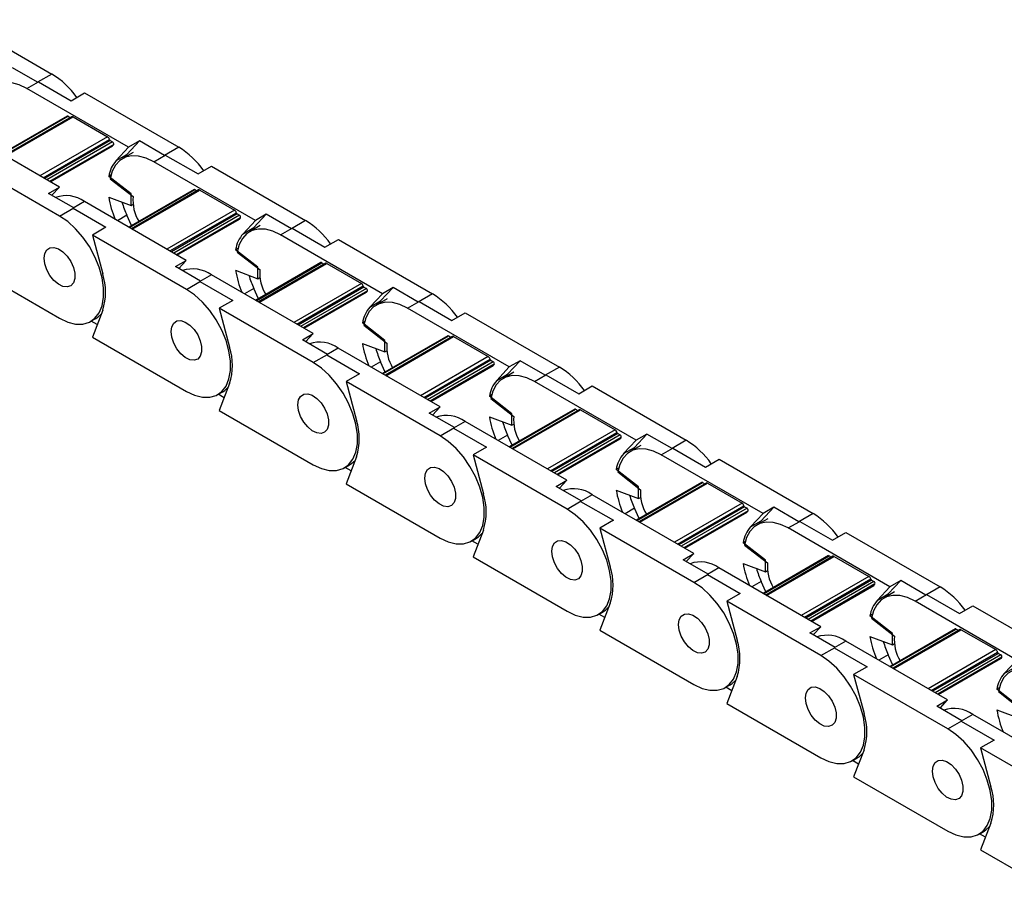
# Model space of a CAD drawing. Header units: millimetres. Extents: x 19 to 819, y 19 to 629.
# Tile 5 of 8: x 662 to 716, y 515 to 564. Entities that reach past the tile are written whole.
import ezdxf

# ---------------------------------------------------------------- set-up
doc = ezdxf.new("R2010")
doc.units = ezdxf.units.MM
doc.header["$LTSCALE"] = 3

msp = doc.modelspace()

# ---------------------------------------------------------------- linework, layer by layer
for p, q in [((658.348, 564.147), (663.539, 561.15)), ((662.754, 560.697), (661.367, 561.497)), ((662.16, 560.354), (662.796, 560.722)), ((663.539, 561.15), (662.754, 560.697)), ((662.796, 560.722), (664.606, 559.677)), ((667.774, 557.113), (662.16, 560.354)), ((664.606, 559.677), (665.348, 560.105)), ((665.348, 560.105), (670.539, 557.109)), ((664.385, 558.828), (660.776, 556.745)), ((660.802, 556.729), (664.43, 558.823)), ((664.63, 558.794), (660.928, 556.657)), ((660.972, 556.631), (664.705, 558.787)), ((664.43, 558.823), (664.555, 558.751)), ((664.705, 558.787), (666.615, 557.685)), ((663.955, 554.909), (658.341, 558.15)), ((666.615, 557.685), (662.881, 555.529)), ((663.054, 555.429), (666.715, 557.542)), ((666.757, 557.48), (663.129, 555.386)), ((666.89, 557.403), (663.263, 555.309)), ((666.757, 557.48), (666.89, 557.403)), ((667.678, 556.717), (668.368, 557.456)), ((668.368, 557.456), (667.774, 557.113)), ((669.754, 556.656), (668.368, 557.456)), ((666.949, 557.266), (663.41, 555.224)), ((663.442, 555.206), (666.882, 557.192)), ((667.084, 556.374), (667.774, 557.113)), ((668.029, 556.827), (667.435, 556.484)), ((670.539, 557.109), (669.754, 556.656)), ((663.963, 553.313), (658.772, 556.309)), ((667.084, 556.374), (667.678, 556.717)), ((669.16, 556.313), (669.797, 556.68)), ((674.774, 553.072), (669.16, 556.313)), ((669.797, 556.68), (671.606, 555.636)), ((671.606, 555.636), (672.349, 556.064)), ((672.349, 556.064), (677.539, 553.068)), ((666.801, 555.574), (666.674, 555.501)), ((667.909, 554.536), (666.674, 555.501)), ((666.758, 555.372), (668.022, 554.385)), ((663.361, 554.566), (663.955, 554.909)), ((663.539, 554.463), (663.955, 554.909)), ((671.385, 554.787), (667.776, 552.703)), ((667.802, 552.688), (671.43, 554.782)), ((671.631, 554.753), (667.928, 552.615)), ((667.972, 552.59), (671.706, 554.745)), ((671.43, 554.782), (671.556, 554.71)), ((671.706, 554.745), (673.615, 553.643)), ((664.748, 553.766), (663.361, 554.566)), ((665.342, 554.109), (664.705, 553.741)), ((670.956, 550.868), (665.342, 554.109)), ((666.674, 554.362), (667.909, 553.9)), ((667.909, 553.9), (667.909, 554.536)), ((663.963, 553.313), (664.748, 553.766)), ((664.705, 553.741), (666.515, 552.697)), ((667.909, 553.9), (668.016, 553.963)), ((673.615, 553.643), (669.881, 551.488)), ((667.678, 553.359), (667.159, 553.059)), ((667.932, 552.793), (667.678, 553.359)), ((670.055, 551.388), (673.716, 553.501)), ((673.757, 553.439), (670.13, 551.345)), ((673.891, 553.362), (670.263, 551.267)), ((673.949, 553.225), (670.411, 551.182)), ((670.442, 551.164), (673.882, 553.15)), ((673.757, 553.439), (673.891, 553.362)), ((674.084, 552.332), (674.774, 553.072)), ((674.678, 552.675), (675.368, 553.415)), ((675.368, 553.415), (674.774, 553.072)), ((676.754, 552.615), (675.368, 553.415)), ((677.539, 553.068), (676.754, 552.615)), ((666.515, 552.697), (665.773, 552.268)), ((674.084, 552.332), (674.678, 552.675)), ((675.03, 552.785), (674.436, 552.443)), ((676.161, 552.272), (676.797, 552.639)), ((676.797, 552.639), (678.607, 551.594)), ((670.963, 549.271), (665.773, 552.268)), ((665.773, 552.268), (666.345, 550.122)), ((681.774, 549.031), (676.161, 552.272)), ((678.607, 551.594), (679.349, 552.023)), ((679.349, 552.023), (684.54, 549.027)), ((673.801, 551.533), (673.674, 551.46)), ((674.909, 550.495), (673.674, 551.46)), ((670.362, 550.525), (670.956, 550.868)), ((670.54, 550.422), (670.956, 550.868)), ((673.758, 551.331), (675.022, 550.344)), ((658.772, 550.675), (663.963, 547.679)), ((671.748, 549.725), (670.362, 550.525)), ((673.674, 550.321), (674.909, 549.859)), ((678.385, 550.745), (674.776, 548.662)), ((674.803, 548.647), (678.43, 550.741)), ((674.909, 549.859), (674.909, 550.495)), ((678.631, 550.712), (674.929, 548.574)), ((674.973, 548.549), (678.706, 550.704)), ((678.43, 550.741), (678.556, 550.668)), ((678.706, 550.704), (680.615, 549.602)), ((672.342, 550.067), (671.706, 549.7)), ((677.956, 546.827), (672.342, 550.067)), ((674.909, 549.859), (675.017, 549.921)), ((670.963, 549.271), (671.748, 549.725)), ((671.706, 549.7), (673.515, 548.655)), ((674.678, 549.317), (674.16, 549.018)), ((674.932, 548.752), (674.678, 549.317)), ((680.615, 549.602), (676.882, 547.447)), ((677.055, 547.347), (680.716, 549.46)), ((680.757, 549.398), (677.13, 547.303)), ((680.891, 549.32), (677.264, 547.226)), ((680.757, 549.398), (680.891, 549.32)), ((681.678, 548.634), (682.368, 549.374)), ((682.368, 549.374), (681.774, 549.031)), ((683.755, 548.573), (682.368, 549.374)), ((680.95, 549.184), (677.411, 547.141)), ((677.442, 547.123), (680.883, 549.109)), ((681.084, 548.291), (681.774, 549.031)), ((682.03, 548.744), (681.436, 548.401)), ((684.54, 549.027), (683.755, 548.573)), ((666.345, 548.119), (665.773, 546.634)), ((673.515, 548.655), (672.773, 548.227)), ((677.964, 545.23), (672.773, 548.227)), ((672.773, 548.227), (673.345, 546.08)), ((681.084, 548.291), (681.678, 548.634)), ((683.161, 548.231), (683.797, 548.598)), ((688.775, 544.99), (683.161, 548.231)), ((683.797, 548.598), (685.607, 547.553)), ((665.688, 547.508), (665.964, 547.667)), ((685.607, 547.553), (686.349, 547.982)), ((686.349, 547.982), (691.54, 544.985)), ((666.043, 547.335), (665.716, 547.524)), ((680.802, 547.492), (680.674, 547.418)), ((681.909, 546.454), (680.674, 547.418)), ((680.758, 547.29), (682.022, 546.303)), ((665.773, 546.634), (670.963, 543.637)), ((677.362, 546.484), (677.956, 546.827)), ((677.54, 546.381), (677.956, 546.827)), ((685.386, 546.704), (681.777, 544.621)), ((681.803, 544.606), (685.431, 546.7)), ((685.631, 546.67), (681.929, 544.533)), ((681.973, 544.508), (685.706, 546.663)), ((685.431, 546.7), (685.556, 546.627)), ((685.706, 546.663), (687.616, 545.561)), ((678.749, 545.683), (677.362, 546.484)), ((679.342, 546.026), (678.706, 545.659)), ((684.956, 542.785), (679.342, 546.026)), ((680.674, 546.279), (681.909, 545.818)), ((681.909, 545.818), (681.909, 546.454)), ((677.964, 545.23), (678.749, 545.683)), ((678.706, 545.659), (680.516, 544.614)), ((681.909, 545.818), (682.017, 545.88)), ((687.616, 545.561), (683.882, 543.406)), ((684.056, 543.305), (687.716, 545.419)), ((681.678, 545.276), (681.16, 544.977)), ((681.932, 544.711), (681.678, 545.276)), ((687.758, 545.356), (684.13, 543.262)), ((687.892, 545.279), (684.264, 543.185)), ((687.95, 545.143), (684.411, 543.1)), ((684.443, 543.082), (687.883, 545.068)), ((687.758, 545.356), (687.892, 545.279)), ((688.085, 544.25), (688.775, 544.99)), ((688.679, 544.593), (689.369, 545.333)), ((689.369, 545.333), (688.775, 544.99)), ((690.755, 544.532), (689.369, 545.333)), ((691.54, 544.985), (690.755, 544.532)), ((680.516, 544.614), (679.773, 544.185)), ((688.085, 544.25), (688.679, 544.593)), ((689.03, 544.703), (688.436, 544.36)), ((690.161, 544.189), (690.798, 544.557)), ((690.798, 544.557), (692.607, 543.512)), ((673.345, 544.078), (672.773, 542.593)), ((684.964, 541.189), (679.773, 544.185)), ((679.773, 544.185), (680.346, 542.039)), ((695.775, 540.948), (690.161, 544.189)), ((692.607, 543.512), (693.35, 543.941)), ((693.35, 543.941), (698.54, 540.944)), ((672.688, 543.467), (672.964, 543.626)), ((673.043, 543.294), (672.716, 543.483)), ((687.802, 543.451), (687.675, 543.377)), ((688.91, 542.413), (687.675, 543.377)), ((687.759, 543.248), (689.023, 542.261)), ((684.362, 542.442), (684.956, 542.785)), ((684.541, 542.34), (684.956, 542.785)), ((672.773, 542.593), (677.964, 539.596)), ((685.749, 541.642), (684.362, 542.442)), ((687.675, 542.238), (688.91, 541.777)), ((692.386, 542.663), (688.777, 540.58)), ((688.804, 540.564), (692.431, 542.659)), ((688.91, 541.777), (688.91, 542.413)), ((692.632, 542.629), (688.929, 540.492)), ((688.973, 540.466), (692.707, 542.622)), ((692.431, 542.659), (692.557, 542.586)), ((692.707, 542.622), (694.616, 541.52)), ((684.964, 541.189), (685.749, 541.642)), ((686.343, 541.985), (685.706, 541.618)), ((685.706, 541.618), (687.516, 540.573)), ((691.957, 538.744), (686.343, 541.985)), ((688.91, 541.777), (689.017, 541.839)), ((688.679, 541.235), (688.16, 540.936)), ((688.933, 540.669), (688.679, 541.235)), ((694.616, 541.52), (690.882, 539.364)), ((691.056, 539.264), (694.717, 541.378)), ((694.758, 541.315), (691.131, 539.221)), ((694.892, 541.238), (691.264, 539.144)), ((694.95, 541.101), (691.412, 539.059)), ((694.758, 541.315), (694.892, 541.238)), ((695.679, 540.552), (696.369, 541.291)), ((696.369, 541.291), (695.775, 540.948)), ((697.756, 540.491), (696.369, 541.291)), ((687.516, 540.573), (686.774, 540.144)), ((691.443, 539.041), (694.883, 541.027)), ((695.085, 540.209), (695.775, 540.948)), ((695.085, 540.209), (695.679, 540.552)), ((696.031, 540.662), (695.437, 540.319)), ((697.162, 540.148), (697.798, 540.515)), ((698.54, 540.944), (697.756, 540.491)), ((697.798, 540.515), (699.608, 539.471)), ((680.346, 540.037), (679.773, 538.551)), ((691.964, 537.148), (686.774, 540.144)), ((686.774, 540.144), (687.346, 537.998)), ((702.775, 536.907), (697.162, 540.148)), ((679.688, 539.425), (679.964, 539.584)), ((680.044, 539.253), (679.716, 539.441)), ((699.608, 539.471), (700.35, 539.899)), ((700.35, 539.899), (705.541, 536.903)), ((694.802, 539.409), (694.675, 539.336)), ((695.91, 538.372), (694.675, 539.336)), ((694.759, 539.207), (696.023, 538.22)), ((679.773, 538.551), (684.964, 535.555)), ((691.363, 538.401), (691.957, 538.744)), ((692.749, 537.601), (691.363, 538.401)), ((691.541, 538.298), (691.957, 538.744)), ((699.386, 538.622), (695.778, 536.538)), ((695.804, 536.523), (699.431, 538.617)), ((695.91, 537.735), (695.91, 538.372)), ((699.632, 538.588), (695.93, 536.451)), ((695.974, 536.425), (699.707, 538.581)), ((699.431, 538.617), (699.557, 538.545)), ((699.707, 538.581), (701.616, 537.478)), ((693.343, 537.944), (692.707, 537.576)), ((698.957, 534.703), (693.343, 537.944)), ((694.675, 538.197), (695.91, 537.735)), ((695.91, 537.735), (696.018, 537.798)), ((691.964, 537.148), (692.749, 537.601)), ((692.707, 537.576), (694.517, 536.532)), ((701.616, 537.478), (697.883, 535.323)), ((698.056, 535.223), (701.717, 537.336)), ((701.758, 537.274), (698.131, 535.18)), ((701.758, 537.274), (701.892, 537.197)), ((695.679, 537.194), (695.161, 536.894)), ((695.933, 536.628), (695.679, 537.194)), ((701.892, 537.197), (698.265, 535.103)), ((701.951, 537.06), (698.412, 535.018)), ((698.444, 534.999), (701.884, 536.985)), ((702.085, 536.168), (702.775, 536.907)), ((702.679, 536.51), (703.369, 537.25)), ((703.369, 537.25), (702.775, 536.907)), ((704.756, 536.45), (703.369, 537.25)), ((705.541, 536.903), (704.756, 536.45)), ((694.517, 536.532), (693.774, 536.103)), ((702.085, 536.168), (702.679, 536.51)), ((703.031, 536.621), (702.437, 536.278)), ((704.162, 536.107), (704.798, 536.474)), ((704.798, 536.474), (706.608, 535.429)), ((687.346, 535.996), (686.774, 534.51)), ((698.965, 533.107), (693.774, 536.103)), ((693.774, 536.103), (694.346, 533.957)), ((709.776, 532.866), (704.162, 536.107)), ((706.608, 535.429), (707.351, 535.858)), ((707.351, 535.858), (712.541, 532.862)), ((686.689, 535.384), (686.965, 535.543)), ((687.044, 535.211), (686.717, 535.4)), ((701.803, 535.368), (701.675, 535.295)), ((702.91, 534.33), (701.675, 535.295)), ((701.759, 535.166), (703.023, 534.179)), ((698.363, 534.36), (698.957, 534.703)), ((698.541, 534.257), (698.957, 534.703)), ((706.387, 534.581), (702.778, 532.497)), ((702.804, 532.482), (706.432, 534.576)), ((706.633, 534.547), (702.93, 532.409)), ((702.974, 532.384), (706.708, 534.539)), ((706.432, 534.576), (706.558, 534.503)), ((706.708, 534.539), (708.617, 533.437)), ((686.774, 534.51), (691.964, 531.514)), ((699.75, 533.56), (698.363, 534.36)), ((701.675, 534.156), (702.91, 533.694)), ((702.91, 533.694), (702.91, 534.33)), ((698.965, 533.107), (699.75, 533.56)), ((700.344, 533.903), (699.707, 533.535)), ((699.707, 533.535), (701.517, 532.49)), ((705.957, 530.662), (700.344, 533.903)), ((702.91, 533.694), (703.018, 533.756)), ((702.679, 533.152), (702.161, 532.853)), ((702.933, 532.587), (702.679, 533.152)), ((708.617, 533.437), (704.883, 531.282)), ((705.057, 531.182), (708.717, 533.295)), ((708.759, 533.233), (705.131, 531.139)), ((708.893, 533.155), (705.265, 531.061)), ((708.951, 533.019), (705.413, 530.976)), ((705.444, 530.958), (708.884, 532.944)), ((708.759, 533.233), (708.893, 533.155)), ((709.68, 532.469), (710.37, 533.209)), ((710.37, 533.209), (709.776, 532.866)), ((711.756, 532.409), (710.37, 533.209)), ((701.517, 532.49), (700.774, 532.062)), ((709.086, 532.126), (709.776, 532.866)), ((709.086, 532.126), (709.68, 532.469)), ((710.031, 532.579), (709.437, 532.236)), ((711.162, 532.066), (711.799, 532.433)), ((712.541, 532.862), (711.756, 532.409)), ((711.799, 532.433), (713.608, 531.388)), ((694.346, 531.954), (693.774, 530.469)), ((705.965, 529.065), (700.774, 532.062)), ((700.774, 532.062), (701.347, 529.916)), ((716.776, 528.825), (711.162, 532.066)), ((693.689, 531.343), (693.965, 531.502)), ((694.044, 531.17), (693.717, 531.359)), ((708.803, 531.327), (708.676, 531.254)), ((713.608, 531.388), (714.351, 531.817)), ((714.351, 531.817), (719.542, 528.82)), ((709.911, 530.289), (708.676, 531.254)), ((708.76, 531.125), (710.024, 530.138)), ((693.774, 530.469), (698.965, 527.472)), ((705.363, 530.319), (705.957, 530.662)), ((706.75, 529.518), (705.363, 530.319)), ((705.542, 530.216), (705.957, 530.662)), ((713.387, 530.539), (709.778, 528.456)), ((709.805, 528.441), (713.432, 530.535)), ((709.911, 529.653), (709.911, 530.289)), ((713.633, 530.506), (709.93, 528.368)), ((709.974, 528.343), (713.708, 530.498)), ((713.432, 530.535), (713.558, 530.462)), ((713.708, 530.498), (715.617, 529.396)), ((707.344, 529.861), (706.708, 529.494)), ((712.958, 526.621), (707.344, 529.861)), ((708.676, 530.114), (709.911, 529.653)), ((709.911, 529.653), (710.018, 529.715)), ((705.965, 529.065), (706.75, 529.518)), ((706.708, 529.494), (708.517, 528.449)), ((709.68, 529.111), (709.162, 528.812)), ((709.934, 528.546), (709.68, 529.111)), ((715.617, 529.396), (711.884, 527.241)), ((712.057, 527.141), (715.718, 529.254)), ((715.759, 529.191), (712.132, 527.097)), ((715.893, 529.114), (712.266, 527.02)), ((715.759, 529.191), (715.893, 529.114)), ((715.951, 528.978), (712.413, 526.935)), ((712.444, 526.917), (715.884, 528.903)), ((716.086, 528.085), (716.776, 528.825)), ((708.517, 528.449), (707.775, 528.021)), ((712.965, 525.024), (707.775, 528.021)), ((707.775, 528.021), (708.347, 525.874)), ((716.086, 528.085), (716.68, 528.428)), ((701.347, 527.913), (700.774, 526.428)), ((700.69, 527.302), (700.965, 527.461)), ((701.045, 527.129), (700.718, 527.318)), ((715.803, 527.286), (715.676, 527.212)), ((716.911, 526.248), (715.676, 527.212)), ((715.76, 527.083), (717.024, 526.096)), ((700.774, 526.428), (705.965, 523.431)), ((712.364, 526.278), (712.958, 526.621)), ((712.542, 526.175), (712.958, 526.621)), ((713.75, 525.477), (712.364, 526.278)), ((715.676, 526.073), (716.911, 525.612)), ((712.965, 525.024), (713.75, 525.477)), ((714.344, 525.82), (713.708, 525.453)), ((713.708, 525.453), (715.518, 524.408)), ((719.958, 522.579), (714.344, 525.82)), ((715.518, 524.408), (714.775, 523.979)), ((708.347, 523.872), (707.775, 522.386)), ((719.966, 520.983), (714.775, 523.979)), ((714.775, 523.979), (715.348, 521.833)), ((707.69, 523.26), (707.966, 523.42)), ((708.045, 523.088), (707.718, 523.277)), ((707.775, 522.386), (712.965, 519.39)), ((714.69, 519.219), (714.966, 519.378)), ((715.348, 519.831), (714.775, 518.345)), ((715.045, 519.046), (714.718, 519.235)), ((714.775, 518.345), (719.966, 515.349))]:
    msp.add_line(p, q)
at = {"flags": 128}
for points in [[(662.16, 560.354), (661.736, 560.556), (661.325, 560.666), (660.94, 560.681), (660.592, 560.6), (660.291, 560.427), (660.047, 560.165), (659.867, 559.824), (659.757, 559.413)], [(669.16, 556.313), (668.737, 556.515), (668.326, 556.625), (667.94, 556.64), (667.592, 556.559), (667.291, 556.385), (667.047, 556.124), (666.868, 555.783), (666.758, 555.372)], [(667.678, 556.717), (667.605, 556.632), (667.542, 556.545)], [(663.963, 547.679), (664.411, 547.468), (664.844, 547.36), (665.247, 547.359), (665.606, 547.465), (665.91, 547.674), (666.147, 547.979), (666.309, 548.37), (666.392, 548.833), (666.392, 549.353), (666.309, 549.912), (666.147, 550.491), (665.91, 551.069), (665.606, 551.629), (665.247, 552.149), (664.844, 552.614), (664.411, 553.006), (663.963, 553.313)], [(676.161, 552.272), (675.737, 552.473), (675.326, 552.584), (674.941, 552.598), (674.592, 552.518), (674.292, 552.344), (674.048, 552.083), (673.868, 551.742), (673.758, 551.331)], [(674.678, 552.675), (674.605, 552.591), (674.542, 552.504)], [(663.114, 550.985), (663.152, 551.252), (663.262, 551.452), (663.434, 551.567), (663.653, 551.587), (663.9, 551.509), (664.152, 551.342), (664.387, 551.099), (664.585, 550.803), (664.727, 550.479), (664.802, 550.157), (664.802, 549.865), (664.727, 549.629), (664.585, 549.47), (664.387, 549.402), (664.152, 549.431), (663.9, 549.555), (663.653, 549.762), (663.434, 550.035), (663.262, 550.348), (663.152, 550.675), (663.114, 550.985)], [(663.114, 550.985), (663.152, 551.252), (663.262, 551.452), (663.434, 551.567), (663.653, 551.587), (663.9, 551.509), (664.152, 551.342), (664.387, 551.099), (664.585, 550.803), (664.727, 550.479), (664.802, 550.157), (664.802, 549.865), (664.727, 549.629), (664.585, 549.47), (664.387, 549.402), (664.152, 549.431), (663.9, 549.555), (663.653, 549.762), (663.434, 550.035), (663.262, 550.348), (663.152, 550.675), (663.114, 550.985)], [(670.963, 543.637), (671.412, 543.426), (671.845, 543.319), (672.248, 543.318), (672.607, 543.424), (672.91, 543.633), (673.147, 543.938), (673.31, 544.329), (673.392, 544.792), (673.392, 545.312), (673.31, 545.871), (673.147, 546.449), (672.91, 547.028), (672.607, 547.587), (672.248, 548.108), (671.845, 548.572), (671.412, 548.965), (670.963, 549.271)], [(683.161, 548.231), (682.737, 548.432), (682.327, 548.542), (681.941, 548.557), (681.593, 548.477), (681.292, 548.303), (681.048, 548.042), (680.868, 547.7), (680.758, 547.29)], [(681.678, 548.634), (681.606, 548.549), (681.543, 548.463)], [(665.964, 547.667), (666.073, 547.739), (666.268, 547.92)], [(670.115, 546.944), (670.152, 547.211), (670.262, 547.411), (670.434, 547.526), (670.653, 547.545), (670.9, 547.468), (671.152, 547.301), (671.388, 547.058), (671.585, 546.762), (671.728, 546.438), (671.802, 546.116), (671.802, 545.824), (671.728, 545.588), (671.585, 545.429), (671.388, 545.361), (671.152, 545.39), (670.9, 545.514), (670.653, 545.721), (670.434, 545.994), (670.262, 546.307), (670.152, 546.634), (670.115, 546.944)], [(670.115, 546.944), (670.152, 547.211), (670.262, 547.411), (670.434, 547.526), (670.653, 547.545), (670.9, 547.468), (671.152, 547.301), (671.388, 547.058), (671.585, 546.762), (671.728, 546.438), (671.802, 546.116), (671.802, 545.824), (671.728, 545.588), (671.585, 545.429), (671.388, 545.361), (671.152, 545.39), (670.9, 545.514), (670.653, 545.721), (670.434, 545.994), (670.262, 546.307), (670.152, 546.634), (670.115, 546.944)], [(677.964, 539.596), (678.412, 539.385), (678.845, 539.278), (679.248, 539.277), (679.607, 539.383), (679.91, 539.592), (680.147, 539.897), (680.31, 540.288), (680.393, 540.751), (680.393, 541.271), (680.31, 541.83), (680.147, 542.408), (679.91, 542.987), (679.607, 543.546), (679.248, 544.067), (678.845, 544.531), (678.412, 544.923), (677.964, 545.23)], [(690.161, 544.189), (689.738, 544.391), (689.327, 544.501), (688.941, 544.516), (688.593, 544.435), (688.292, 544.262), (688.049, 544), (687.869, 543.659), (687.759, 543.248)], [(688.679, 544.593), (688.606, 544.508), (688.543, 544.422)], [(672.964, 543.626), (673.074, 543.698), (673.269, 543.879)], [(677.115, 542.903), (677.153, 543.17), (677.263, 543.37), (677.435, 543.485), (677.654, 543.504), (677.9, 543.427), (678.152, 543.259), (678.388, 543.017), (678.586, 542.721), (678.728, 542.397), (678.803, 542.075), (678.803, 541.783), (678.728, 541.547), (678.586, 541.388), (678.388, 541.32), (678.152, 541.349), (677.9, 541.473), (677.654, 541.68), (677.435, 541.952), (677.263, 542.266), (677.153, 542.592), (677.115, 542.903)], [(677.115, 542.903), (677.153, 543.17), (677.263, 543.37), (677.435, 543.485), (677.654, 543.504), (677.9, 543.427), (678.152, 543.259), (678.388, 543.017), (678.586, 542.721), (678.728, 542.397), (678.803, 542.075), (678.803, 541.783), (678.728, 541.547), (678.586, 541.388), (678.388, 541.32), (678.152, 541.349), (677.9, 541.473), (677.654, 541.68), (677.435, 541.952), (677.263, 542.266), (677.153, 542.592), (677.115, 542.903)], [(684.964, 535.555), (685.412, 535.344), (685.845, 535.236), (686.248, 535.235), (686.607, 535.341), (686.911, 535.55), (687.148, 535.856), (687.31, 536.246), (687.393, 536.71), (687.393, 537.23), (687.31, 537.788), (687.148, 538.367), (686.911, 538.946), (686.607, 539.505), (686.248, 540.026), (685.845, 540.49), (685.412, 540.882), (684.964, 541.189)], [(695.679, 540.552), (695.606, 540.467), (695.543, 540.38)], [(697.162, 540.148), (696.738, 540.35), (696.327, 540.46), (695.942, 540.475), (695.593, 540.394), (695.293, 540.221), (695.049, 539.959), (694.869, 539.618), (694.759, 539.207)], [(679.964, 539.584), (680.074, 539.657), (680.269, 539.838)], [(684.115, 538.862), (684.153, 539.129), (684.263, 539.329), (684.435, 539.443), (684.654, 539.463), (684.901, 539.386), (685.153, 539.218), (685.388, 538.976), (685.586, 538.679), (685.728, 538.356), (685.803, 538.034), (685.803, 537.742), (685.728, 537.505), (685.586, 537.346), (685.388, 537.278), (685.153, 537.308), (684.901, 537.431), (684.654, 537.639), (684.435, 537.911), (684.263, 538.225), (684.153, 538.551), (684.115, 538.862)], [(684.115, 538.862), (684.153, 539.129), (684.263, 539.329), (684.435, 539.443), (684.654, 539.463), (684.901, 539.386), (685.153, 539.218), (685.388, 538.976), (685.586, 538.679), (685.728, 538.356), (685.803, 538.034), (685.803, 537.742), (685.728, 537.505), (685.586, 537.346), (685.388, 537.278), (685.153, 537.308), (684.901, 537.431), (684.654, 537.639), (684.435, 537.911), (684.263, 538.225), (684.153, 538.551), (684.115, 538.862)], [(691.964, 531.514), (692.413, 531.303), (692.846, 531.195), (693.249, 531.194), (693.608, 531.3), (693.911, 531.509), (694.148, 531.814), (694.311, 532.205), (694.393, 532.668), (694.393, 533.188), (694.311, 533.747), (694.148, 534.326), (693.911, 534.905), (693.608, 535.464), (693.249, 535.984), (692.846, 536.449), (692.413, 536.841), (691.964, 537.148)], [(704.162, 536.107), (703.738, 536.309), (703.328, 536.419), (702.942, 536.434), (702.594, 536.353), (702.293, 536.179), (702.049, 535.918), (701.87, 535.577), (701.759, 535.166)], [(702.679, 536.51), (702.607, 536.426), (702.544, 536.339)], [(686.965, 535.543), (687.074, 535.615), (687.269, 535.797)], [(691.116, 534.821), (691.154, 535.088), (691.263, 535.287), (691.435, 535.402), (691.654, 535.422), (691.901, 535.344), (692.153, 535.177), (692.389, 534.934), (692.586, 534.638), (692.729, 534.315), (692.803, 533.992), (692.803, 533.7), (692.729, 533.464), (692.586, 533.305), (692.389, 533.237), (692.153, 533.266), (691.901, 533.39), (691.654, 533.598), (691.435, 533.87), (691.263, 534.183), (691.154, 534.51), (691.116, 534.821)], [(691.116, 534.821), (691.154, 535.088), (691.263, 535.287), (691.435, 535.402), (691.654, 535.422), (691.901, 535.344), (692.153, 535.177), (692.389, 534.934), (692.586, 534.638), (692.729, 534.315), (692.803, 533.992), (692.803, 533.7), (692.729, 533.464), (692.586, 533.305), (692.389, 533.237), (692.153, 533.266), (691.901, 533.39), (691.654, 533.598), (691.435, 533.87), (691.263, 534.183), (691.154, 534.51), (691.116, 534.821)], [(698.965, 527.472), (699.413, 527.262), (699.846, 527.154), (700.249, 527.153), (700.608, 527.259), (700.911, 527.468), (701.148, 527.773), (701.311, 528.164), (701.394, 528.627), (701.394, 529.147), (701.311, 529.706), (701.148, 530.285), (700.911, 530.863), (700.608, 531.423), (700.249, 531.943), (699.846, 532.408), (699.413, 532.8), (698.965, 533.107)], [(711.162, 532.066), (710.739, 532.267), (710.328, 532.377), (709.943, 532.392), (709.594, 532.312), (709.294, 532.138), (709.05, 531.877), (708.87, 531.535), (708.76, 531.125)], [(709.68, 532.469), (709.607, 532.385), (709.544, 532.298)], [(693.965, 531.502), (694.075, 531.574), (694.27, 531.755)], [(698.116, 530.779), (698.154, 531.046), (698.264, 531.246), (698.436, 531.361), (698.655, 531.381), (698.901, 531.303), (699.154, 531.136), (699.389, 530.893), (699.587, 530.597), (699.729, 530.273), (699.804, 529.951), (699.804, 529.659), (699.729, 529.423), (699.587, 529.264), (699.389, 529.196), (699.154, 529.225), (698.901, 529.349), (698.655, 529.556), (698.436, 529.829), (698.264, 530.142), (698.154, 530.469), (698.116, 530.779)], [(698.116, 530.779), (698.154, 531.046), (698.264, 531.246), (698.436, 531.361), (698.655, 531.381), (698.901, 531.303), (699.154, 531.136), (699.389, 530.893), (699.587, 530.597), (699.729, 530.273), (699.804, 529.951), (699.804, 529.659), (699.729, 529.423), (699.587, 529.264), (699.389, 529.196), (699.154, 529.225), (698.901, 529.349), (698.655, 529.556), (698.436, 529.829), (698.264, 530.142), (698.154, 530.469), (698.116, 530.779)], [(705.965, 523.431), (706.413, 523.22), (706.846, 523.113), (707.249, 523.112), (707.609, 523.218), (707.912, 523.427), (708.149, 523.732), (708.311, 524.123), (708.394, 524.586), (708.394, 525.106), (708.311, 525.665), (708.149, 526.243), (707.912, 526.822), (707.609, 527.381), (707.249, 527.902), (706.846, 528.366), (706.413, 528.759), (705.965, 529.065)], [(718.163, 528.024), (717.739, 528.226), (717.328, 528.336), (716.943, 528.351), (716.595, 528.271), (716.294, 528.097), (716.05, 527.836), (715.87, 527.494), (715.76, 527.083)], [(700.965, 527.461), (701.075, 527.533), (701.27, 527.714)], [(705.117, 526.738), (705.154, 527.005), (705.264, 527.205), (705.436, 527.32), (705.655, 527.339), (705.902, 527.262), (706.154, 527.095), (706.389, 526.852), (706.587, 526.556), (706.73, 526.232), (706.804, 525.91), (706.804, 525.618), (706.73, 525.382), (706.587, 525.223), (706.389, 525.155), (706.154, 525.184), (705.902, 525.308), (705.655, 525.515), (705.436, 525.788), (705.264, 526.101), (705.154, 526.428), (705.117, 526.738)], [(705.117, 526.738), (705.154, 527.005), (705.264, 527.205), (705.436, 527.32), (705.655, 527.339), (705.902, 527.262), (706.154, 527.095), (706.389, 526.852), (706.587, 526.556), (706.73, 526.232), (706.804, 525.91), (706.804, 525.618), (706.73, 525.382), (706.587, 525.223), (706.389, 525.155), (706.154, 525.184), (705.902, 525.308), (705.655, 525.515), (705.436, 525.788), (705.264, 526.101), (705.154, 526.428), (705.117, 526.738)], [(712.965, 519.39), (713.414, 519.179), (713.847, 519.071), (714.25, 519.071), (714.609, 519.176), (714.912, 519.386), (715.149, 519.691), (715.312, 520.082), (715.395, 520.545), (715.395, 521.065), (715.312, 521.623), (715.149, 522.202), (714.912, 522.781), (714.609, 523.34), (714.25, 523.861), (713.847, 524.325), (713.414, 524.717), (712.965, 525.024)], [(707.966, 523.42), (708.076, 523.492), (708.27, 523.673)], [(712.117, 522.697), (712.155, 522.964), (712.264, 523.164), (712.436, 523.279), (712.655, 523.298), (712.902, 523.221), (713.154, 523.053), (713.39, 522.811), (713.587, 522.514), (713.73, 522.191), (713.804, 521.869), (713.804, 521.577), (713.73, 521.341), (713.587, 521.182), (713.39, 521.114), (713.154, 521.143), (712.902, 521.267), (712.655, 521.474), (712.436, 521.746), (712.264, 522.06), (712.155, 522.386), (712.117, 522.697)], [(712.117, 522.697), (712.155, 522.964), (712.264, 523.164), (712.436, 523.279), (712.655, 523.298), (712.902, 523.221), (713.154, 523.053), (713.39, 522.811), (713.587, 522.514), (713.73, 522.191), (713.804, 521.869), (713.804, 521.577), (713.73, 521.341), (713.587, 521.182), (713.39, 521.114), (713.154, 521.143), (712.902, 521.267), (712.655, 521.474), (712.436, 521.746), (712.264, 522.06), (712.155, 522.386), (712.117, 522.697)], [(714.966, 519.378), (715.076, 519.45), (715.271, 519.632)]]:
    msp.add_lwpolyline(points, dxfattribs=at)
for centre, radius, start, end in [((661.052, 557.109), 4.745, 35.4088, 58.3998), ((664.403, 558.789), 0.0435, 52.991, 115.6986), ((664.662, 558.727), 0.0737, 53.5791, 115.1105), ((666.487, 557.487), 0.235, 13.5615, 57.0869), ((666.808, 557.559), 0.094, 190.0635, 237.0714), ((666.828, 557.295), 0.124, 346.4071, 59.8967), ((666.797, 557.335), 0.167, 300.7196, 335.6865), ((668.053, 553.067), 4.745, 35.4088, 58.3998), ((668.392, 555.226), 1.74, 138.7553, 170.9207), ((671.404, 554.748), 0.0435, 52.991, 115.6986), ((671.662, 554.686), 0.0737, 53.5791, 115.1105), ((664.319, 552.697), 1.744, 54.0718, 109.1582), ((671.885, 555.216), 5.281, 189.3146, 203.2433), ((670.201, 554.181), 2.189, 174.6492, 211.7582), ((672.87, 555.7), 5.695, 196.44, 204.2708), ((673.487, 553.446), 0.235, 13.5615, 57.0869), ((673.808, 553.518), 0.094, 190.0635, 237.0714), ((673.797, 553.294), 0.167, 300.7196, 335.6865), ((673.829, 553.254), 0.124, 346.4071, 59.8967), ((675.053, 549.026), 4.745, 35.4088, 58.3998), ((675.393, 551.185), 1.74, 138.7553, 170.9207), ((671.319, 548.656), 1.744, 54.0718, 109.1582), ((678.885, 551.175), 5.281, 189.3146, 203.2433), ((677.201, 550.14), 2.189, 174.6492, 211.7582), ((678.404, 550.706), 0.0435, 52.991, 115.6986), ((678.662, 550.645), 0.0737, 53.5791, 115.1105), ((663.169, 549.12), 3.331, 342.5057, 17.4943), ((679.87, 551.658), 5.695, 196.44, 204.2708), ((680.488, 549.405), 0.235, 13.5615, 57.0869), ((680.809, 549.476), 0.094, 190.0635, 237.0714), ((680.829, 549.213), 0.124, 346.4071, 59.8967), ((680.797, 549.253), 0.167, 300.7196, 335.6865), ((682.053, 544.985), 4.745, 35.4088, 58.3998), ((682.393, 547.144), 1.74, 138.7553, 170.9207), ((685.404, 546.665), 0.0435, 52.991, 115.6986), ((685.663, 546.604), 0.0737, 53.5791, 115.1105), ((670.169, 545.079), 3.331, 342.5057, 17.4943), ((678.319, 544.614), 1.744, 54.0718, 109.1582), ((685.885, 547.134), 5.281, 189.3146, 203.2433), ((686.87, 547.617), 5.695, 196.44, 204.2708), ((684.202, 546.098), 2.189, 174.6492, 211.7582), ((687.488, 545.364), 0.235, 13.5615, 57.0869), ((687.809, 545.435), 0.094, 190.0635, 237.0714), ((687.798, 545.211), 0.167, 300.7196, 335.6865), ((687.829, 545.172), 0.124, 346.4071, 59.8967), ((689.054, 540.944), 4.745, 35.4088, 58.3998), ((689.393, 543.103), 1.74, 138.7553, 170.9207), ((685.32, 540.573), 1.744, 54.0718, 109.1582), ((692.886, 543.093), 5.281, 189.3146, 203.2433), ((691.202, 542.057), 2.189, 174.6492, 211.7582), ((692.405, 542.624), 0.0435, 52.991, 115.6986), ((692.663, 542.563), 0.0737, 53.5791, 115.1105), ((677.169, 541.038), 3.331, 342.5057, 17.4943), ((693.871, 543.576), 5.695, 196.44, 204.2708), ((694.488, 541.322), 0.235, 13.5615, 57.0869), ((694.809, 541.394), 0.094, 190.0635, 237.0714), ((694.798, 541.17), 0.167, 300.7196, 335.6865), ((694.83, 541.131), 0.124, 346.4071, 59.8967), ((696.054, 536.902), 4.745, 35.4088, 58.3998), ((696.394, 539.061), 1.74, 138.7553, 170.9207), ((699.405, 538.583), 0.0435, 52.991, 115.6986), ((699.663, 538.521), 0.0737, 53.5791, 115.1105), ((684.17, 536.997), 3.331, 342.5057, 17.4943), ((692.32, 536.532), 1.744, 54.0718, 109.1582), ((699.886, 539.052), 5.281, 189.3146, 203.2433), ((700.871, 539.535), 5.695, 196.44, 204.2708), ((698.202, 538.016), 2.189, 174.6492, 211.7582), ((701.489, 537.281), 0.235, 13.5615, 57.0869), ((701.81, 537.353), 0.094, 190.0635, 237.0714), ((701.799, 537.129), 0.167, 300.7196, 335.6865), ((701.83, 537.089), 0.124, 346.4071, 59.8967), ((703.054, 532.861), 4.745, 35.4088, 58.3998), ((703.394, 535.02), 1.74, 138.7553, 170.9207), ((706.406, 534.541), 0.0435, 52.991, 115.6986), ((706.664, 534.48), 0.0737, 53.5791, 115.1105), ((699.321, 532.491), 1.744, 54.0718, 109.1582), ((706.886, 535.01), 5.281, 189.3146, 203.2433), ((705.203, 533.975), 2.189, 174.6492, 211.7582), ((691.17, 532.956), 3.331, 342.5057, 17.4943), ((707.871, 535.494), 5.695, 196.44, 204.2708), ((708.489, 533.24), 0.235, 13.5615, 57.0869), ((708.81, 533.312), 0.094, 190.0635, 237.0714), ((708.799, 533.088), 0.167, 300.7196, 335.6865), ((708.83, 533.048), 0.124, 346.4071, 59.8967), ((710.055, 528.82), 4.745, 35.4088, 58.3998), ((710.394, 530.979), 1.74, 138.7553, 170.9207), ((706.321, 528.449), 1.744, 54.0718, 109.1582), ((713.406, 530.5), 0.0435, 52.991, 115.6986), ((713.664, 530.439), 0.0737, 53.5791, 115.1105), ((698.17, 528.914), 3.331, 342.5057, 17.4943), ((713.887, 530.969), 5.281, 189.3146, 203.2433), ((714.872, 531.452), 5.695, 196.44, 204.2708), ((712.203, 529.934), 2.189, 174.6492, 211.7582), ((715.489, 529.199), 0.235, 13.5615, 57.0869), ((715.81, 529.27), 0.094, 190.0635, 237.0714), ((715.831, 529.007), 0.124, 346.4071, 59.8967), ((715.799, 529.046), 0.167, 300.7196, 335.6865), ((717.395, 526.938), 1.74, 138.7553, 170.9207), ((705.171, 524.873), 3.331, 342.5057, 17.4943), ((713.321, 524.408), 1.744, 54.0718, 109.1582), ((720.887, 526.928), 5.281, 189.3146, 203.2433), ((712.171, 520.832), 3.331, 342.5057, 17.4943)]:
    msp.add_arc(centre, radius, start, end)

doc.saveas('drawing.dxf')
